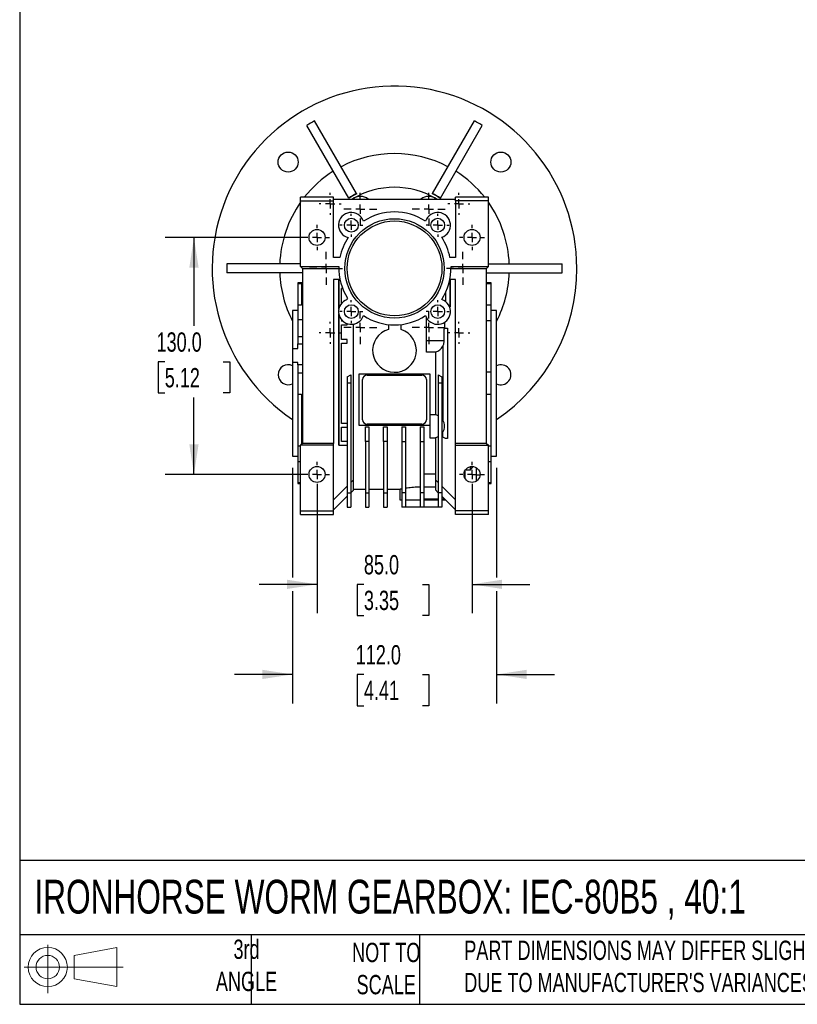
# Model space of a CAD drawing. Header units: millimetres. Extents: x 32 to 1366, y 32 to 1048.
# Tile 1 of 13: x 32 to 458, y 32 to 572. Entities that reach past the tile are written whole.
import ezdxf

# ---------------------------------------------------------------- set-up
doc = ezdxf.new("R2010")
doc.units = ezdxf.units.MM
doc.header["$LTSCALE"] = 5
doc.linetypes.add('SLD-Center', pattern=[19.05, 15.24, -1.27, 1.27, -1.27])
doc.linetypes.add('SLD-Solid', pattern=[0])
doc.layers.add('CENTER', color=40, linetype='SLD-Center')
doc.layers.add('SLD-DEFPOINTS', color=7, linetype='Continuous')
doc.layers.add('DIMENSIONS', color=140, linetype='SLD-Solid', lineweight=25)
doc.layers.add('TEXT', color=140, linetype='SLD-Solid', lineweight=25)
doc.styles.add('SLDTEXTSTYLE0', font='TXT', dxfattribs={"width": 0.7})
doc.dimstyles.new('SLDDIMSTYLE1', dxfattribs={"dimtxt": 10.790039, "dimasz": 16.51, "dimexe": 0, "dimexo": 0.0625, "dimgap": 2.69751, "dimtad": 0, "dimtih": 1, "dimtoh": 1, "dimrnd": 1e-09, "dimzin": 4, "dimdsep": 46, "dimtxsty": 'SLDTEXTSTYLE0', "dimsah": 1, "dimcen": 0.09, "dimadec": 0, "dimazin": 1, "dimtfac": 1, "dimtofl": 0, "dimtmove": 0, "dimatfit": 3, "dimfxl": 0, "dimfrac": 2, "dimtolj": 1, "dimtzin": 12, "dimarcsym": 0})
doc.dimstyles.new('SLDDIMSTYLE3', dxfattribs={"dimtxt": 10.790039, "dimasz": 16.51, "dimexe": 0, "dimexo": 0.0625, "dimgap": 2.69751, "dimtad": 0, "dimtih": 1, "dimtoh": 1, "dimrnd": 1e-09, "dimzin": 4, "dimdsep": 46, "dimtxsty": 'SLDTEXTSTYLE0', "dimsah": 1, "dimcen": 0.09, "dimadec": 0, "dimazin": 1, "dimtfac": 1, "dimtmove": 0, "dimatfit": 0, "dimfxl": 0, "dimfrac": 2, "dimtolj": 1, "dimtzin": 12, "dimarcsym": 0})

# ---------------------------------------------------------------- blocks, each defined once
blk = doc.blocks.new('Block11')
at = {"color": 7, "linetype": 'SLD-Solid', "lineweight": 18}
for p, q in [((12.94, 26.55), (12.94, 0)), ((27.4, 20.84), (50.88, 25.16)), ((50.88, 25.16), (50.88, 3.66)), ((27.4, 7.98), (27.4, 20.84)), ((0, 14.41), (54.37, 14.41)), ((27.4, 7.98), (50.88, 3.66))]:
    blk.add_line(p, q, dxfattribs=at)
for radius in [10.75, 6.43]:
    blk.add_circle((12.94, 14.41), radius, dxfattribs=at)
blk = doc.blocks.new('Block12')
at = {"layer": 'SLD-DEFPOINTS'}
blk.add_blockref('Block11', (0, 0), dxfattribs=at)
blk = doc.blocks.new('_D_13')
at = {"layer": 'DIMENSIONS'}
for p, q in [((194.83, 316.01), (194.83, 246.2)), ((279.83, 316.01), (279.83, 246.2)), ((194.83, 262.08), (163.08, 262.08)), ((220.54, 262.08), (216.92, 262.08)), ((216.92, 262.08), (216.92, 244.93)), ((252.6, 262.08), (256.23, 262.08)), ((256.23, 262.08), (256.23, 244.93)), ((279.83, 262.08), (311.58, 262.08)), ((216.92, 244.93), (220.54, 244.93)), ((256.23, 244.93), (252.6, 244.93))]:
    blk.add_line(p, q, dxfattribs=at)
for points in [[(194.83, 262.08), (178.32, 264.62), (178.32, 259.54)], [(279.83, 262.08), (296.34, 259.54), (296.34, 264.62)]]:
    blk.add_solid(points, dxfattribs=at)
at = {"layer": 'DIMENSIONS', "char_height": 10.583, "attachment_point": 1, "style": 'SLDTEXTSTYLE0'}
for s, insert in [('85.0', (220.54, 278.14)), ('3.35', (220.54, 258.57))]:
    blk.add_mtext(s, dxfattribs=dict(at, insert=insert))
blk = doc.blocks.new('_D_14')
at = {"layer": 'DIMENSIONS'}
for p, q in [((181.33, 326.01), (181.33, 265.89)), ((293.33, 326.01), (293.33, 265.89)), ((181.33, 258.27), (181.33, 196.8)), ((293.33, 258.27), (293.33, 196.8)), ((181.33, 212.68), (149.58, 212.68)), ((220.54, 212.68), (216.92, 212.68)), ((216.92, 212.68), (216.92, 195.53)), ((252.6, 212.68), (256.23, 212.68)), ((256.23, 212.68), (256.23, 195.53)), ((293.33, 212.68), (325.08, 212.68)), ((216.92, 195.53), (220.54, 195.53)), ((256.23, 195.53), (252.6, 195.53))]:
    blk.add_line(p, q, dxfattribs=at)
for points in [[(181.33, 212.68), (164.82, 215.22), (164.82, 210.14)], [(293.33, 212.68), (309.84, 210.14), (309.84, 215.22)]]:
    blk.add_solid(points, dxfattribs=at)
at = {"layer": 'DIMENSIONS', "char_height": 10.583, "attachment_point": 1, "style": 'SLDTEXTSTYLE0'}
for s, insert in [('112.0', (216.05, 228.74)), ('4.41', (220.54, 209.17))]:
    blk.add_mtext(s, dxfattribs=dict(at, insert=insert))
blk = doc.blocks.new('_D_15')
at = {"layer": 'DIMENSIONS'}
for p, q in [((188.48, 452.36), (111.45, 452.36)), ((127.33, 452.36), (127.33, 403.77)), ((111.3, 384.2), (107.67, 384.2)), ((107.67, 384.2), (107.67, 367.05)), ((143.36, 384.2), (146.98, 384.2)), ((146.98, 384.2), (146.98, 367.05)), ((107.67, 367.05), (111.3, 367.05)), ((127.33, 322.36), (127.33, 364.64)), ((146.98, 367.05), (143.36, 367.05)), ((188.48, 322.36), (111.45, 322.36))]:
    blk.add_line(p, q, dxfattribs=at)
for points in [[(127.33, 452.36), (124.79, 435.85), (129.87, 435.85)], [(127.33, 322.36), (129.87, 338.87), (124.79, 338.87)]]:
    blk.add_solid(points, dxfattribs=at)
at = {"layer": 'DIMENSIONS', "char_height": 10.583, "attachment_point": 1, "style": 'SLDTEXTSTYLE0'}
for s, insert in [('130.0', (106.81, 400.26)), ('5.12', (111.3, 380.7))]:
    blk.add_mtext(s, dxfattribs=dict(at, insert=insert))
blk = doc.blocks.new('SW_CENTERMARKSYMBOL_0')
at = {"layer": 'CENTER', "color": 0}
for p, q in [((0, 5.08), (0, 9.04)), ((-5.08, 0), (-9.04, 0)), ((0, 0), (-2.54, 0)), ((0, 0), (0, 2.54)), ((0, 0), (0, -2.54)), ((0, 0), (2.54, 0)), ((5.08, 0), (9.04, 0)), ((0, -5.08), (0, -9.04))]:
    blk.add_line(p, q, dxfattribs=at)
blk = doc.blocks.new('SW_CENTERMARKSYMBOL_1')
at = {"layer": 'CENTER', "color": 0}
for p, q in [((0, 5.08), (0, 9.04)), ((-5.08, 0), (-9.04, 0)), ((0, 0), (-2.54, 0)), ((0, 0), (0, 2.54)), ((0, 0), (0, -2.54)), ((0, 0), (2.54, 0)), ((5.08, 0), (9.04, 0)), ((0, -5.08), (0, -9.04))]:
    blk.add_line(p, q, dxfattribs=at)
blk = doc.blocks.new('SW_CENTERMARKSYMBOL_2')
at = {"layer": 'CENTER', "color": 0}
for p, q in [((0, 5.08), (0, 9.04)), ((-5.08, 0), (-9.04, 0)), ((0, 0), (-2.54, 0)), ((0, 0), (0, 2.54)), ((0, 0), (0, -2.54)), ((0, 0), (2.54, 0)), ((5.08, 0), (9.04, 0)), ((0, -5.08), (0, -9.04))]:
    blk.add_line(p, q, dxfattribs=at)
blk = doc.blocks.new('SW_CENTERMARKSYMBOL_3')
at = {"layer": 'CENTER', "color": 0}
for p, q in [((0, 5.08), (0, 9.04)), ((-5.08, 0), (-9.04, 0)), ((0, 0), (-2.54, 0)), ((0, 0), (0, 2.54)), ((0, 0), (0, -2.54)), ((0, 0), (2.54, 0)), ((5.08, 0), (9.04, 0)), ((0, -5.08), (0, -9.04))]:
    blk.add_line(p, q, dxfattribs=at)
blk = doc.blocks.new('SW_CENTERMARKSYMBOL_4')
at = {"layer": 'CENTER', "color": 0}
for p, q in [((0, 5.08), (0, 9.04)), ((-5.08, 0), (-9.04, 0)), ((0, 0), (-2.54, 0)), ((0, 0), (0, 2.54)), ((0, 0), (0, -2.54)), ((0, 0), (2.54, 0)), ((5.08, 0), (9.04, 0)), ((0, -5.08), (0, -9.04))]:
    blk.add_line(p, q, dxfattribs=at)
blk = doc.blocks.new('SW_CENTERMARKSYMBOL_5')
at = {"layer": 'CENTER', "color": 0}
for p, q in [((0, 5.08), (0, 6.04)), ((-5.08, 0), (-6.04, 0)), ((0, 0), (-2.54, 0)), ((0, 0), (0, 2.54)), ((0, 0), (0, -2.54)), ((0, 0), (2.54, 0)), ((5.08, 0), (6.04, 0)), ((0, -5.08), (0, -6.04))]:
    blk.add_line(p, q, dxfattribs=at)
blk = doc.blocks.new('SW_CENTERMARKSYMBOL_6')
at = {"layer": 'CENTER', "color": 0}
for p, q in [((0, 5.08), (0, 6.04)), ((-5.08, 0), (-6.04, 0)), ((0, 0), (-2.54, 0)), ((0, 0), (0, 2.54)), ((0, 0), (0, -2.54)), ((0, 0), (2.54, 0)), ((5.08, 0), (6.04, 0)), ((0, -5.08), (0, -6.04))]:
    blk.add_line(p, q, dxfattribs=at)
blk = doc.blocks.new('SW_CENTERMARKSYMBOL_7')
at = {"layer": 'CENTER', "color": 0}
for p, q in [((0, 5.08), (0, 6.04)), ((-5.08, 0), (-6.04, 0)), ((0, 0), (-2.54, 0)), ((0, 0), (0, 2.54)), ((0, 0), (0, -2.54)), ((0, 0), (2.54, 0)), ((5.08, 0), (6.04, 0)), ((0, -5.08), (0, -6.04))]:
    blk.add_line(p, q, dxfattribs=at)
blk = doc.blocks.new('SW_CENTERMARKSYMBOL_8')
at = {"layer": 'CENTER', "color": 0}
for p, q in [((0, 5.08), (0, 6.04)), ((-5.08, 0), (-6.04, 0)), ((0, 0), (-2.54, 0)), ((0, 0), (0, 2.54)), ((0, 0), (0, -2.54)), ((0, 0), (2.54, 0)), ((5.08, 0), (6.04, 0)), ((0, -5.08), (0, -6.04))]:
    blk.add_line(p, q, dxfattribs=at)
blk = doc.blocks.new('SW_CENTERMARKSYMBOL_9')
at = {"layer": 'CENTER', "color": 0}
for p, q in [((0, 5.08), (0, 9.04)), ((-5.08, 0), (-9.04, 0)), ((0, 0), (-2.54, 0)), ((0, 0), (0, 2.54)), ((0, 0), (0, -2.54)), ((0, 0), (2.54, 0)), ((5.08, 0), (9.04, 0)), ((0, -5.08), (0, -9.04))]:
    blk.add_line(p, q, dxfattribs=at)
blk = doc.blocks.new('SW_CENTERMARKSYMBOL_10')
at = {"layer": 'CENTER', "color": 0}
for p, q in [((0, 5.08), (0, 6.93)), ((-5.08, 0), (-6.93, 0)), ((0, 0), (-2.54, 0)), ((0, 0), (0, 2.54)), ((0, 0), (0, -2.54)), ((0, 0), (2.54, 0)), ((5.08, 0), (6.93, 0)), ((0, -5.08), (0, -6.93))]:
    blk.add_line(p, q, dxfattribs=at)
blk = doc.blocks.new('SW_CENTERMARKSYMBOL_11')
at = {"layer": 'CENTER', "color": 0}
for p, q in [((0, 5.08), (0, 6.93)), ((-5.08, 0), (-6.93, 0)), ((0, 0), (-2.54, 0)), ((0, 0), (0, 2.54)), ((0, 0), (0, -2.54)), ((0, 0), (2.54, 0)), ((5.08, 0), (6.93, 0)), ((0, -5.08), (0, -6.93))]:
    blk.add_line(p, q, dxfattribs=at)
blk = doc.blocks.new('SW_CENTERMARKSYMBOL_12')
at = {"layer": 'CENTER', "color": 0}
for p, q in [((0, 5.08), (0, 6.93)), ((-5.08, 0), (-6.93, 0)), ((0, 0), (-2.54, 0)), ((0, 0), (0, 2.54)), ((0, 0), (0, -2.54)), ((0, 0), (2.54, 0)), ((5.08, 0), (6.93, 0)), ((0, -5.08), (0, -6.93))]:
    blk.add_line(p, q, dxfattribs=at)
blk = doc.blocks.new('SW_CENTERMARKSYMBOL_13')
at = {"layer": 'CENTER', "color": 0}
for p, q in [((0, 5.08), (0, 6.93)), ((-5.08, 0), (-6.93, 0)), ((0, 0), (-2.54, 0)), ((0, 0), (0, 2.54)), ((0, 0), (0, -2.54)), ((0, 0), (2.54, 0)), ((5.08, 0), (6.93, 0)), ((0, -5.08), (0, -6.93))]:
    blk.add_line(p, q, dxfattribs=at)
blk = doc.blocks.new('SW_CENTERMARKSYMBOL_14')
at = {"layer": 'CENTER', "color": 0}
for p, q in [((0, 5.08), (0, 6.32)), ((-5.08, 0), (-6.32, 0)), ((0, 0), (-2.54, 0)), ((0, 0), (0, 2.54)), ((0, 0), (0, -2.54)), ((0, 0), (2.54, 0)), ((5.08, 0), (6.32, 0)), ((0, -5.08), (0, -6.32))]:
    blk.add_line(p, q, dxfattribs=at)
blk = doc.blocks.new('SW_CENTERMARKSYMBOL_15')
at = {"layer": 'CENTER', "color": 0}
for p, q in [((0, 5.08), (0, 6.32)), ((-5.08, 0), (-6.32, 0)), ((0, 0), (-2.54, 0)), ((0, 0), (0, 2.54)), ((0, 0), (0, -2.54)), ((0, 0), (2.54, 0)), ((5.08, 0), (6.32, 0)), ((0, -5.08), (0, -6.32))]:
    blk.add_line(p, q, dxfattribs=at)
blk = doc.blocks.new('SW_CENTERMARKSYMBOL_16')
at = {"layer": 'CENTER', "color": 0}
for p, q in [((0, 5.08), (0, 6.32)), ((-5.08, 0), (-6.32, 0)), ((0, 0), (-2.54, 0)), ((0, 0), (0, 2.54)), ((0, 0), (0, -2.54)), ((0, 0), (2.54, 0)), ((5.08, 0), (6.32, 0)), ((0, -5.08), (0, -6.32))]:
    blk.add_line(p, q, dxfattribs=at)
blk = doc.blocks.new('SW_CENTERMARKSYMBOL_17')
at = {"layer": 'CENTER', "color": 0}
for p, q in [((0, 5.08), (0, 6.32)), ((-5.08, 0), (-6.32, 0)), ((0, 0), (-2.54, 0)), ((0, 0), (0, 2.54)), ((0, 0), (0, -2.54)), ((0, 0), (2.54, 0)), ((5.08, 0), (6.32, 0)), ((0, -5.08), (0, -6.32))]:
    blk.add_line(p, q, dxfattribs=at)

msp = doc.modelspace()

# ---------------------------------------------------------------- linework, layer by layer
for p, q in [((212.198, 473.884), (189.181, 513.751)), ((216.528, 476.384), (193.511, 516.251)), ((258.13, 476.384), (281.147, 516.251)), ((262.46, 473.884), (285.477, 513.751)), ((216.528, 476.384), (216.583, 476.289)), ((258.075, 476.289), (258.13, 476.384)), ((203.829, 474.356), (185.829, 474.356)), ((185.829, 472.356), (185.829, 474.356)), ((185.829, 472.356), (203.829, 472.356)), ((185.829, 436.356), (185.829, 472.356)), ((203.829, 473.356), (203.829, 474.356)), ((203.829, 472.356), (203.829, 473.356)), ((203.829, 473.356), (270.829, 473.356)), ((203.829, 441.356), (203.829, 472.356)), ((212.253, 473.789), (212.198, 473.884)), ((262.46, 473.884), (262.405, 473.789)), ((270.829, 473.356), (270.829, 474.356)), ((288.829, 474.356), (270.829, 474.356)), ((270.829, 472.356), (270.829, 473.356)), ((270.829, 472.356), (270.829, 441.356)), ((288.829, 472.356), (270.829, 472.356)), ((288.829, 472.356), (288.829, 474.356)), ((288.829, 436.356), (288.829, 472.356)), ((185.829, 437.856), (145.363, 437.856)), ((207.425, 441.356), (203.829, 441.356)), ((270.829, 441.356), (267.743, 441.356)), ((288.829, 437.856), (329.295, 437.856)), ((186.829, 432.856), (145.363, 432.856)), ((185.829, 436.356), (206.845, 436.356)), ((185.829, 436.356), (186.829, 435.356)), ((186.829, 435.356), (206.829, 435.356)), ((186.829, 435.356), (186.829, 339.356)), ((268.313, 436.356), (288.829, 436.356)), ((268.329, 435.356), (287.829, 435.356)), ((287.829, 435.356), (288.829, 436.356)), ((287.829, 339.356), (287.829, 435.356)), ((287.829, 432.856), (329.295, 432.856)), ((186.829, 427.356), (184.329, 427.356)), ((184.329, 427.356), (184.329, 427.027)), ((184.329, 427.027), (186.329, 427.027)), ((184.329, 427.027), (184.329, 415.258)), ((186.329, 427.027), (186.329, 415.258)), ((207.425, 429.356), (203.829, 429.356)), ((203.829, 429.356), (203.829, 339.356)), ((206.779, 413.051), (206.779, 429.356)), ((206.829, 429.356), (206.829, 413.279)), ((270.829, 429.356), (267.743, 429.356)), ((267.829, 414.356), (267.829, 429.356)), ((267.879, 429.356), (267.879, 414.356)), ((270.829, 339.356), (270.829, 429.356)), ((290.329, 427.356), (287.829, 427.356)), ((287.829, 427.027), (290.329, 427.027)), ((290.329, 427.027), (290.329, 427.356)), ((290.329, 415.258), (290.329, 427.027)), ((208.881, 424.356), (208.329, 424.356)), ((208.329, 416.356), (208.329, 424.356)), ((265.329, 422.052), (265.329, 417.182)), ((208.442, 416.356), (208.329, 416.356)), ((211.435, 418.311), (211.576, 419.015)), ((184.329, 412.356), (181.329, 412.356)), ((181.329, 412.356), (181.329, 391.453)), ((184.329, 415.258), (184.329, 407.085)), ((186.329, 415.258), (184.329, 415.258)), ((267.48, 414.356), (267.829, 414.356)), ((267.829, 414.356), (267.879, 414.356)), ((290.329, 415.258), (287.829, 415.258)), ((290.329, 406.771), (290.329, 415.258)), ((293.329, 412.356), (290.329, 412.356)), ((293.329, 332.356), (293.329, 412.356)), ((186.829, 407.085), (184.329, 407.085)), ((184.329, 407.085), (184.329, 397.829)), ((206.779, 338.356), (206.779, 410.284)), ((206.829, 410.056), (206.829, 338.356)), ((208.329, 407.109), (208.329, 406.356)), ((209.082, 406.356), (208.329, 406.356)), ((211.429, 404.356), (211.429, 405.026)), ((254.829, 395.891), (254.829, 408.395)), ((264.697, 405.713), (264.697, 402.307)), ((287.829, 406.771), (290.329, 406.771)), ((290.329, 378.357), (290.329, 406.771)), ((208.329, 404.356), (211.429, 404.356)), ((208.329, 396.356), (208.329, 404.356)), ((214.779, 319.371), (214.779, 404.761)), ((233.979, 404.537), (233.979, 401.879)), ((240.979, 401.787), (240.979, 404.571)), ((264.647, 402.284), (265.329, 402.606)), ((264.647, 395.891), (264.647, 402.284)), ((265.329, 402.606), (266.329, 402.606)), ((266.329, 402.606), (266.329, 342.106)), ((266.379, 402.606), (266.329, 402.606)), ((266.379, 402.606), (266.379, 342.106)), ((186.829, 397.829), (184.329, 397.829)), ((184.329, 397.829), (184.329, 394.07)), ((211.429, 396.356), (208.329, 396.356)), ((208.329, 394.356), (211.429, 394.356)), ((208.329, 350.356), (208.329, 394.356)), ((211.429, 394.356), (211.429, 396.356)), ((254.829, 395.891), (264.647, 395.891)), ((254.829, 389.391), (254.829, 395.891)), ((181.329, 391.453), (181.329, 383.704)), ((181.329, 391.453), (184.329, 391.453)), ((184.329, 394.07), (186.829, 394.07)), ((184.329, 391.453), (184.329, 394.07)), ((259.879, 389.391), (254.829, 389.391)), ((259.879, 389.612), (259.879, 355.099)), ((263.829, 392.733), (263.829, 351.978)), ((184.329, 383.704), (181.329, 383.704)), ((181.329, 383.704), (181.329, 332.356)), ((184.329, 382.422), (184.329, 383.704)), ((186.829, 382.422), (184.329, 382.422)), ((184.329, 382.422), (184.329, 377.956)), ((290.329, 378.357), (287.829, 378.357)), ((290.329, 366.354), (290.329, 378.357)), ((184.329, 377.956), (184.329, 366.354)), ((186.829, 377.956), (184.329, 377.956)), ((211.329, 375.849), (213.329, 377.003)), ((211.329, 375.849), (211.329, 372.356)), ((213.329, 377.003), (213.329, 372.356)), ((217.829, 377.356), (217.829, 372.356)), ((256.829, 377.356), (217.829, 377.356)), ((219.829, 352.356), (219.829, 374.356)), ((222.329, 376.856), (252.329, 376.856)), ((254.829, 374.356), (254.829, 352.356)), ((256.829, 372.356), (256.829, 377.356)), ((261.329, 377.003), (263.329, 375.849)), ((261.329, 377.003), (261.329, 372.356)), ((263.329, 375.849), (263.329, 372.356)), ((213.329, 372.356), (211.329, 372.356)), ((211.329, 372.356), (211.329, 312.351)), ((213.329, 372.356), (213.329, 312.351)), ((217.829, 372.356), (217.829, 349.356)), ((256.829, 355.212), (256.829, 372.356)), ((261.329, 372.356), (261.329, 312.351)), ((263.329, 372.356), (261.329, 372.356)), ((263.329, 372.356), (263.329, 312.351)), ((184.329, 366.354), (186.329, 366.354)), ((184.329, 366.354), (184.329, 337.941)), ((186.329, 366.354), (186.329, 338.856)), ((287.829, 366.354), (290.329, 366.354)), ((290.329, 337.941), (290.329, 366.354)), ((256.829, 355.321), (259.879, 355.321)), ((256.829, 342.321), (256.829, 355.212)), ((211.329, 350.356), (208.329, 350.356)), ((208.329, 348.356), (211.329, 348.356)), ((208.329, 340.356), (208.329, 348.356)), ((217.829, 349.356), (256.829, 349.356)), ((221.329, 340.437), (221.329, 348.524)), ((221.329, 348.524), (223.329, 348.524)), ((252.329, 349.856), (222.329, 349.856)), ((223.329, 348.524), (223.329, 340.437)), ((231.329, 340.437), (231.329, 348.524)), ((231.329, 348.524), (233.329, 348.524)), ((233.329, 348.524), (233.329, 340.437)), ((241.329, 348.524), (243.329, 348.524)), ((241.329, 348.524), (241.329, 340.437)), ((243.329, 348.524), (243.329, 340.437)), ((251.329, 348.524), (253.329, 348.524)), ((251.329, 348.524), (251.329, 340.437)), ((253.329, 348.524), (253.329, 340.437)), ((263.829, 342.815), (263.829, 345.663)), ((211.329, 340.356), (208.329, 340.356)), ((221.329, 340.437), (221.329, 312.351)), ((223.329, 340.437), (221.329, 340.437)), ((223.329, 340.437), (223.329, 312.351)), ((233.329, 340.437), (231.329, 340.437)), ((231.329, 340.437), (231.329, 312.351)), ((233.329, 340.437), (233.329, 312.351)), ((241.329, 340.437), (243.329, 340.437)), ((241.329, 340.437), (241.329, 312.351)), ((243.329, 340.437), (243.329, 312.351)), ((251.329, 340.437), (251.329, 312.351)), ((251.329, 340.437), (253.329, 340.437)), ((253.329, 340.437), (253.329, 312.351)), ((259.879, 342.321), (256.829, 342.321)), ((259.879, 342.542), (259.879, 319.306)), ((265.329, 342.106), (263.829, 342.815)), ((266.329, 342.106), (265.329, 342.106)), ((266.379, 342.106), (266.329, 342.106)), ((184.329, 337.941), (184.329, 329.453)), ((185.829, 337.941), (184.329, 337.941)), ((186.829, 339.356), (185.829, 338.356)), ((203.829, 338.356), (185.829, 338.356)), ((185.829, 302.356), (185.829, 338.356)), ((203.829, 339.356), (186.829, 339.356)), ((203.829, 338.356), (203.829, 339.356)), ((203.829, 302.356), (203.829, 338.356)), ((206.779, 338.356), (206.829, 338.356)), ((206.829, 338.356), (211.329, 338.356)), ((270.829, 338.356), (270.829, 339.356)), ((287.829, 339.356), (270.829, 339.356)), ((270.829, 302.356), (270.829, 338.356)), ((270.829, 338.356), (288.829, 338.356)), ((287.829, 339.356), (288.829, 338.356)), ((288.829, 302.356), (288.829, 338.356)), ((290.329, 337.941), (288.829, 337.941)), ((290.329, 329.453), (290.329, 337.941)), ((181.329, 332.356), (184.329, 332.356)), ((184.329, 329.453), (185.829, 329.453)), ((184.329, 329.453), (184.329, 317.684)), ((288.829, 329.453), (290.329, 329.453)), ((290.329, 332.356), (293.329, 332.356)), ((290.329, 317.684), (290.329, 329.453)), ((275.829, 324.165), (275.829, 320.547)), ((278.729, 324.612), (276.063, 324.612)), ((278.729, 324.612), (280.528, 326.623)), ((278.729, 326.606), (278.729, 324.612)), ((282.329, 318.747), (282.329, 325.964)), ((214.779, 319.371), (213.329, 317.921)), ((214.779, 313.806), (214.779, 319.371)), ((253.329, 322.738), (259.879, 322.738)), ((259.829, 319.356), (259.829, 313.856)), ((261.329, 317.856), (259.829, 319.356)), ((275.76, 320.708), (275.829, 320.708)), ((284.207, 322.037), (282.329, 322.037)), ((185.829, 317.684), (184.329, 317.684)), ((184.329, 317.684), (184.329, 317.356)), ((184.329, 317.356), (185.829, 317.356)), ((211.329, 315.921), (203.829, 308.421)), ((213.329, 312.356), (214.779, 313.806)), ((214.779, 314.356), (221.329, 314.356)), ((223.329, 314.356), (231.329, 314.356)), ((233.329, 314.356), (240.371, 314.356)), ((240.329, 314.365), (240.329, 308.356)), ((253.329, 315.537), (259.829, 315.537)), ((259.829, 313.856), (261.329, 312.356)), ((270.829, 308.356), (263.329, 315.856)), ((290.329, 317.684), (288.829, 317.684)), ((288.829, 317.356), (290.329, 317.356)), ((290.329, 317.356), (290.329, 317.684)), ((211.329, 310.356), (203.829, 302.856)), ((211.329, 312.351), (213.329, 312.351)), ((211.329, 312.351), (211.329, 304.356)), ((213.329, 312.351), (213.329, 304.356)), ((221.329, 312.351), (223.329, 312.351)), ((221.329, 312.351), (221.329, 304.356)), ((223.329, 312.351), (223.329, 304.356)), ((231.329, 312.351), (233.329, 312.351)), ((231.329, 312.351), (231.329, 304.356)), ((233.329, 312.351), (233.329, 304.356)), ((240.329, 308.356), (241.329, 308.356)), ((243.329, 312.351), (241.329, 312.351)), ((241.329, 312.351), (241.329, 304.356)), ((243.329, 312.351), (243.329, 304.356)), ((243.329, 308.356), (251.329, 308.356)), ((253.329, 312.351), (251.329, 312.351)), ((251.329, 312.351), (251.329, 304.356)), ((253.329, 312.351), (253.329, 304.356)), ((253.329, 309.037), (261.329, 309.037)), ((253.329, 308.356), (261.329, 308.356)), ((263.329, 312.351), (261.329, 312.351)), ((261.329, 312.351), (261.329, 304.356)), ((263.329, 312.351), (263.329, 304.356)), ((263.329, 310.356), (270.829, 302.856)), ((263.329, 309.037), (264.603, 309.037)), ((263.329, 308.356), (265.329, 308.356)), ((211.329, 304.356), (213.329, 304.356)), ((221.329, 304.356), (223.329, 304.356)), ((231.329, 304.356), (233.329, 304.356)), ((243.329, 304.356), (241.329, 304.356)), ((251.329, 304.356), (243.329, 304.356)), ((253.329, 304.356), (251.329, 304.356)), ((261.329, 304.356), (253.329, 304.356)), ((263.329, 304.356), (261.329, 304.356)), ((185.829, 300.356), (185.829, 302.356)), ((185.829, 302.356), (203.829, 302.356)), ((185.829, 300.356), (203.829, 300.356)), ((203.829, 300.356), (203.829, 302.356)), ((288.829, 302.356), (270.829, 302.356)), ((270.829, 300.356), (270.829, 302.356)), ((288.829, 300.356), (270.829, 300.356)), ((288.829, 300.356), (288.829, 302.356))]:
    msp.add_line(p, q)
for centre, radius in [((178.993, 493.692), 5.5), ((295.665, 493.692), 5.5), ((213.641, 459.044), 3.78), ((237.329, 435.356), 27.25), ((237.329, 435.356), 26), ((261.017, 459.044), 3.78), ((194.829, 452.356), 4.39), ((279.829, 452.356), 4.39), ((213.641, 411.668), 3.78), ((261.017, 411.668), 3.78), ((194.829, 322.356), 4.39), ((279.829, 322.356), 4.39)]:
    msp.add_circle(centre, radius)
for centre, radius, start, end in [((237.329, 435.356), 100, 0, 235.9442), ((237.329, 435.356), 92, 118.44286, 121.55714), ((237.329, 435.356), 92, 58.44286, 61.55714), ((237.329, 435.356), 63, 62.27424, 117.72576), ((237.329, 435.356), 63, 122.27424, 141.75338), ((237.329, 435.356), 63, 38.24662, 57.72576), ((237.329, 435.356), 46, 116.88456, 123.11544), ((237.329, 435.356), 45.89, 116.8771, 123.1229), ((237.329, 435.356), 44.5, 58.64201, 121.35799), ((237.329, 435.356), 45.89, 56.8771, 63.1229), ((237.329, 435.356), 46, 56.88456, 63.11544), ((237.329, 435.356), 63, 144.83136, 177.72576), ((218.579, 467.832), 7, 52.10611, 127.89389), ((256.079, 467.832), 7, 52.10611, 127.89389), ((237.329, 435.356), 63, 2.27424, 35.16864), ((213.641, 459.044), 7, 18.3657, 255.92124), ((237.329, 435.356), 31, 56.64488, 123.35512), ((261.017, 459.044), 7, 288.3657, 161.6343), ((237.329, 435.356), 30.5, 146.35511, 168.6547), ((237.329, 435.356), 31, 11.15994, 33.35512), ((237.329, 435.356), 92, 178.44286, 181.55714), ((237.329, 435.356), 92, 358.44286, 1.55714), ((237.329, 435.356), 63, 182.27424, 207.26604), ((237.329, 435.356), 30.5, 178.12111, 212.39657), ((237.329, 435.356), 31, 326.64488, 1.84857), ((237.329, 435.356), 100, 304.0558, 0), ((237.329, 435.356), 63, 332.73396, 357.72576), ((213.641, 411.668), 7, 108.3657, 341.6343), ((261.017, 411.668), 7, 198.3657, 71.6343), ((237.329, 435.356), 31, 236.64488, 303.35512), ((237.329, 390.356), 12, 106.21048, 72.29196), ((178.993, 377.019), 5.5, 64.86304, 180), ((295.665, 377.019), 5.5, 244.86304, 115.13696), ((178.993, 377.019), 5.5, 180, 295.13696), ((222.329, 374.356), 2.5, 90, 180), ((252.329, 374.356), 2.5, 0, 90), ((222.329, 352.356), 2.5, 180, 270), ((252.329, 352.356), 2.5, 270, 0)]:
    msp.add_arc(centre, radius, start, end)
for points, knots in [([(263.829, 392.733), (264.093, 393.208), (264.301, 393.725), (264.578, 394.795), (264.647, 395.347), (264.647, 395.891)], [0, 0, 0, 0, 0.5, 0.5, 1, 1, 1, 1]), ([(259.879, 389.612), (260.28, 389.719), (260.678, 389.868), (261.445, 390.244), (261.814, 390.472), (262.498, 390.998), (262.814, 391.295), (263.376, 391.939), (263.622, 392.285), (263.829, 392.645)], [0, 0, 0, 0, 0.25, 0.25, 0.5, 0.5, 0.75, 0.75, 1, 1, 1, 1]), ([(263.829, 351.978), (264.084, 351.518), (264.292, 351.012), (264.573, 349.944), (264.647, 349.382), (264.647, 348.259), (264.573, 347.698), (264.292, 346.629), (264.084, 346.123), (263.829, 345.663)], [0, 0, 0, 0, 0.25, 0.25, 0.5, 0.5, 0.75, 0.75, 1, 1, 1, 1]), ([(240.371, 314.365), (240.367, 314.363), (240.354, 314.361), (240.663, 314.425), (241.115, 314.513), (241.329, 314.554)], [0, 0, 0, 0, 0.2406942, 0.6405304, 1, 1, 1, 1]), ([(243.329, 314.899), (243.428, 314.915), (243.936, 314.999), (245.114, 315.16), (246.814, 315.354), (248.716, 315.504), (250.239, 315.587), (251.129, 315.593), (251.329, 315.595)], [0, 0, 0, 0, 0.0526374, 0.2697866, 0.4931879, 0.710842, 0.9350335, 1, 1, 1, 1])]:
    msp.add_open_spline(points, degree=3, knots=knots)
for points in [[(261.329, 354.517), (260.872, 354.768), (260.382, 354.965), (259.879, 355.099)], [(263.329, 352.811), (263.512, 352.575), (263.68, 352.326), (263.829, 352.067)], [(259.879, 342.542), (260.382, 342.677), (260.872, 342.874), (261.329, 343.125)], [(263.329, 344.831), (263.512, 345.067), (263.68, 345.316), (263.829, 345.575)]]:
    msp.add_open_spline(points, degree=3)
at = {"layer": 'TEXT'}
for p, q in [((31.75, 1047.75), (31.75, 31.75)), ((1365.25, 110.631), (31.75, 110.631)), ((1365.25, 69.85), (31.75, 69.85)), ((158.75, 69.85), (158.75, 31.75)), ((251.058, 69.85), (251.058, 31.75)), ((31.75, 31.75), (1365.25, 31.75))]:
    msp.add_line(p, q, dxfattribs=at)

# ---------------------------------------------------------------- block references
at = {"layer": 'CENTER'}
for name, p in [('SW_CENTERMARKSYMBOL_5', (201.973, 470.711)), ('SW_CENTERMARKSYMBOL_4', (218.579, 467.832)), ('SW_CENTERMARKSYMBOL_3', (256.079, 467.832)), ('SW_CENTERMARKSYMBOL_8', (272.684, 470.711)), ('SW_CENTERMARKSYMBOL_17', (213.641, 459.044)), ('SW_CENTERMARKSYMBOL_16', (261.017, 459.044)), ('SW_CENTERMARKSYMBOL_10', (194.829, 452.356)), ('SW_CENTERMARKSYMBOL_13', (279.829, 452.356)), ('SW_CENTERMARKSYMBOL_0', (199.829, 435.356)), ('SW_CENTERMARKSYMBOL_9', (274.829, 435.356)), ('SW_CENTERMARKSYMBOL_14', (213.641, 411.668)), ('SW_CENTERMARKSYMBOL_15', (261.017, 411.668)), ('SW_CENTERMARKSYMBOL_2', (218.579, 402.88)), ('SW_CENTERMARKSYMBOL_1', (256.079, 402.88)), ('SW_CENTERMARKSYMBOL_6', (201.973, 400)), ('SW_CENTERMARKSYMBOL_7', (272.684, 400)), ('SW_CENTERMARKSYMBOL_11', (194.829, 322.356)), ('SW_CENTERMARKSYMBOL_12', (279.829, 322.356))]:
    msp.add_blockref(name, p, dxfattribs=at)
at = {"layer": 'SLD-DEFPOINTS'}
msp.add_blockref('Block12', (34.19, 37.769), dxfattribs=at)

# ---------------------------------------------------------------- texts
at = {"layer": 'TEXT', "style": 'SLDTEXTSTYLE0'}
for s, insert, char_height, attachment_point in [('IRONHORSE WORM GEARBOX: IEC-80B5 , 40:1', (39.829, 100.054), 18.52083, 1), ('3rd^JANGLE', (156.164, 67.243), 10.5833, 2), ('NOT TO^JSCALE', (232.78, 65.479), 10.58333, 2), ("PART DIMENSIONS MAY DIFFER SLIGHTLY ^JDUE TO MANUFACTURER'S VARIANCES", (275.596, 66.652), 10.58333, 1)]:
    msp.add_mtext(s, dxfattribs=dict(at, insert=insert, char_height=char_height, attachment_point=attachment_point))

# ---------------------------------------------------------------- dimensions: what is measured, and where the dimension line sits
at = {"layer": 'DIMENSIONS'}
dim = msp.add_linear_dim(base=(127.329, 322.356), p1=(194.829, 452.356), p2=(194.829, 322.356), angle=90, dimstyle='SLDDIMSTYLE1', dxfattribs=at)
dim.commit()
dim.dimension.update_dxf_attribs({"geometry": '_D_15', "text_midpoint": (127.329, 384.203), "dimtype": 160})
for base, p1, p2, picture, middle in [((293.329, 212.678), (181.329, 332.356), (293.329, 332.356), '_D_14', (236.571, 212.678)), ((279.829, 262.08), (194.829, 322.356), (279.829, 322.356), '_D_13', (236.571, 262.08))]:
    dim = msp.add_linear_dim(base=base, p1=p1, p2=p2, dimstyle='SLDDIMSTYLE3', dxfattribs=at)
    dim.commit()
    dim.dimension.update_dxf_attribs({"geometry": picture, "text_midpoint": middle, "dimtype": 160})

doc.saveas('drawing.dxf')
